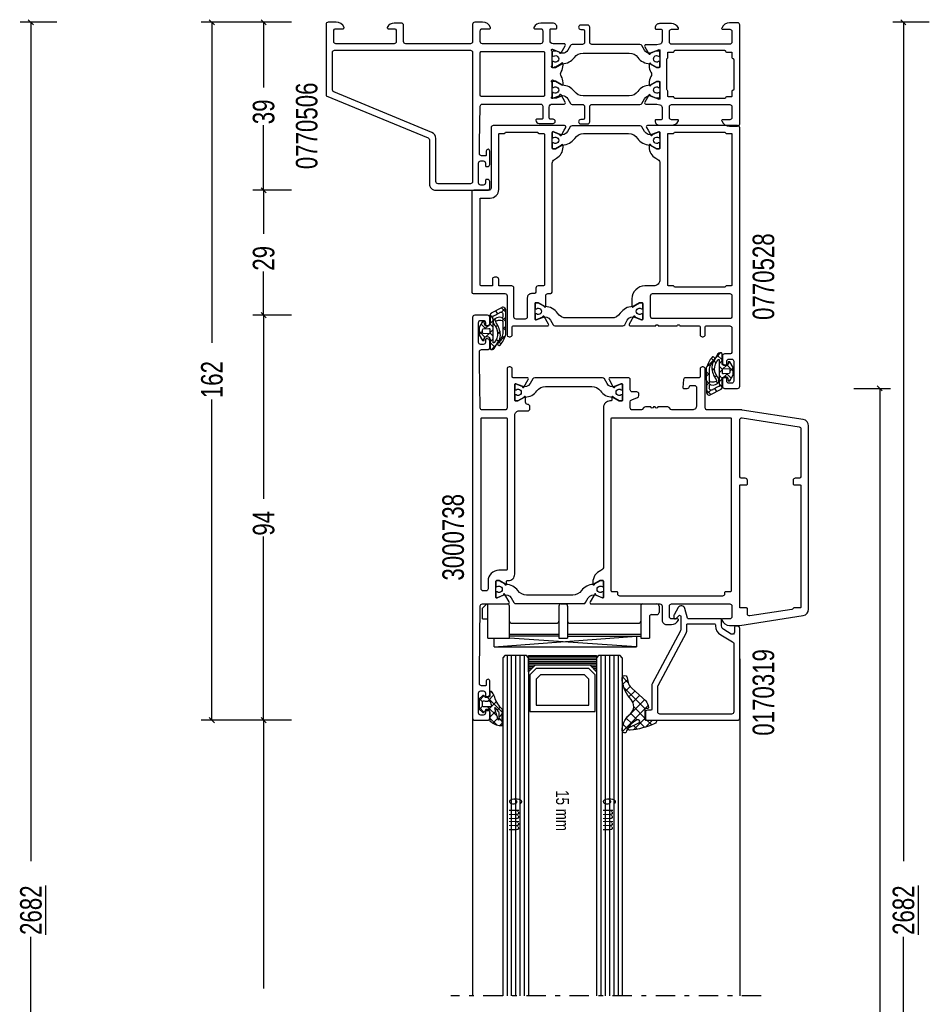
# Model space of a CAD drawing. Header units: millimetres. Extents: x 0 to 10560344, y -63228 to 177747.
# Tile 35 of 125: x 105895 to 106107, y -41024 to -40795. Entities that reach past the tile are written whole.
import ezdxf

# ---------------------------------------------------------------- set-up
doc = ezdxf.new("R2010")
doc.units = ezdxf.units.MM
doc.linetypes.add('OGLT0', pattern=[10, 4.5, -2.2, 1.1, -2.2])
doc.styles.add('ORGADATA', font='txt', dxfattribs={"oblique": 1})

msp = doc.modelspace()

# ---------------------------------------------------------------- linework, layer by layer
at = {"color": 3, "linetype": 'Continuous'}
for p, q in [((105904.03, -40795.97), (105895.53, -40795.97)), ((105898.62, -40796.56), (105897.44, -40795.38)), ((105898.03, -40795.97), (105898.03, -40990.71)), ((105958.53, -40795.97), (105937.53, -40795.97)), ((105940.62, -40796.56), (105939.44, -40795.38)), ((105940.03, -40795.97), (105940.03, -40870.4)), ((105958.53, -40795.97), (105949.53, -40795.97)), ((105952.62, -40796.56), (105951.44, -40795.38)), ((105952.03, -40795.97), (105952.03, -40811.09)), ((106106.53, -40795.97), (106098.03, -40795.97)), ((106101.12, -40796.56), (106099.94, -40795.38)), ((106100.53, -40795.97), (106100.53, -40990.71)), ((105952.03, -40834.97), (105952.03, -40819.85)), ((105952.62, -40835.56), (105951.44, -40834.38)), ((105952.62, -40835.56), (105951.44, -40834.38)), ((105958.53, -40834.97), (105949.53, -40834.97)), ((105958.53, -40834.97), (105949.53, -40834.97)), ((105952.03, -40834.97), (105952.03, -40845.09)), ((105952.03, -40863.97), (105952.03, -40853.85)), ((105958.53, -40863.97), (105949.53, -40863.97)), ((105958.53, -40863.97), (105949.53, -40863.97)), ((105952.62, -40864.56), (105951.44, -40863.38)), ((105952.62, -40864.56), (105951.44, -40863.38)), ((105952.03, -40863.97), (105952.03, -40906.59)), ((106095.62, -40881.56), (106094.44, -40880.38)), ((106089.03, -40880.97), (106097.53, -40880.97)), ((106095.03, -40880.97), (106095.03, -41033.21)), ((105940.03, -40957.97), (105940.03, -40883.54)), ((105952.03, -40957.97), (105952.03, -40915.35)), ((105958.53, -40957.97), (105937.53, -40957.97)), ((105940.62, -40958.56), (105939.44, -40957.38)), ((105958.53, -40957.97), (105949.53, -40957.97)), ((105958.53, -40957.97), (105949.53, -40957.97)), ((105952.62, -40958.56), (105951.44, -40957.38)), ((105952.62, -40958.56), (105951.44, -40957.38)), ((105952.03, -40957.97), (105952.03, -41020.21)), ((105898.03, -41202.97), (105898.03, -41008.23)), ((106100.53, -41202.97), (106100.53, -41008.23))]:
    msp.add_line(p, q, dxfattribs=at)
at = {"color": 1, "linetype": 'Continuous'}
for p, q in [((106005.19, -40864.47), (106004.63, -40863.91)), ((106004.97, -40863.42), (106004.66, -40863.74)), ((106006.41, -40863.57), (106005.83, -40862.99)), ((106008.24, -40863.28), (106007.23, -40862.27)), ((106008.13, -40862.38), (106007.26, -40863.25)), ((106008.25, -40864.39), (106007.41, -40865.22)), ((106003.58, -40867.1), (106002.5, -40866.02)), ((106002.92, -40865.47), (106002.68, -40865.72)), ((106004.12, -40866.4), (106003.39, -40867.12)), ((106005.33, -40866.73), (106004.58, -40865.98)), ((106005.33, -40865.18), (106004.61, -40865.91)), ((106005.61, -40864.9), (106005.54, -40864.97)), ((106006.02, -40865.31), (106005.62, -40864.9)), ((106006.36, -40866.27), (106005.96, -40866.68)), ((106008.26, -40865.42), (106007.4, -40864.56)), ((106008.26, -40866.49), (106007.55, -40867.21)), ((106002.83, -40867.68), (106002.03, -40868.48)), ((106003.42, -40869.06), (106002.03, -40867.68)), ((106004.33, -40868.3), (106003.71, -40868.92)), ((106005.33, -40867.3), (106004.53, -40868.1)), ((106005.33, -40868.86), (106004.53, -40868.06)), ((106008.18, -40868.69), (106006.3, -40870.58)), ((106006.99, -40868.39), (106006.32, -40867.73)), ((106006.92, -40867.84), (106006.36, -40868.4)), ((106007.91, -40869.32), (106007.39, -40868.79)), ((106008.27, -40867.55), (106007.55, -40866.83)), ((106003.32, -40869.32), (106002.8, -40869.84)), ((106005.33, -40869.42), (106004.63, -40870.12)), ((106005.74, -40871.39), (106004.63, -40870.28)), ((106005.94, -40870.94), (106004.96, -40871.92)), ((106006.08, -40870.8), (106005.94, -40870.94)), ((106006.54, -40870.06), (106006.05, -40869.58)), ((106007.15, -40870.67), (106006.58, -40870.1)), ((106057.13, -40873.7), (106058.11, -40872.72)), ((106057.32, -40873.25), (106058.43, -40874.36)), ((106054.88, -40875.94), (106056.77, -40874.06)), ((106055.15, -40875.32), (106055.67, -40875.85)), ((106055.92, -40873.97), (106056.49, -40874.54)), ((106056.52, -40874.58), (106057.01, -40875.06)), ((106056.98, -40873.84), (106057.13, -40873.7)), ((106057.73, -40875.22), (106058.43, -40874.52)), ((106057.73, -40875.78), (106058.53, -40876.58)), ((106058.73, -40876.34), (106059.35, -40875.72)), ((106059.65, -40875.58), (106061.03, -40876.96)), ((106059.75, -40875.32), (106060.26, -40874.8)), ((106054.79, -40877.09), (106055.51, -40877.81)), ((106054.8, -40878.15), (106055.51, -40877.43)), ((106056.07, -40876.25), (106056.74, -40876.91)), ((106056.15, -40876.8), (106056.71, -40876.24)), ((106056.7, -40878.37), (106057.11, -40877.96)), ((106057.73, -40877.34), (106058.53, -40876.54)), ((106057.73, -40877.9), (106058.48, -40878.66)), ((106058.94, -40878.24), (106059.67, -40877.52)), ((106059.48, -40877.54), (106060.56, -40878.62)), ((106060.23, -40876.96), (106061.03, -40876.16)), ((106054.81, -40879.22), (106055.66, -40880.07)), ((106054.82, -40880.25), (106055.65, -40879.42)), ((106057.04, -40879.33), (106057.45, -40879.74)), ((106057.45, -40879.74), (106057.52, -40879.67)), ((106057.73, -40879.46), (106058.46, -40878.73)), ((106057.88, -40880.17), (106058.44, -40880.73)), ((106060.14, -40879.17), (106060.39, -40878.92)), ((106054.83, -40881.36), (106055.84, -40882.37)), ((106054.93, -40882.26), (106055.8, -40881.39)), ((106056.65, -40881.07), (106057.23, -40881.65)), ((106058.09, -40881.22), (106058.41, -40880.9)), ((106036.66, -40949.28), (106035.33, -40947.94)), ((106036.48, -40948.57), (106035.43, -40949.62)), ((106005.46, -40952.05), (106004.75, -40951.34)), ((106040.57, -40955.35), (106035.68, -40950.46)), ((106037.1, -40950.12), (106035.99, -40951.22)), ((106038.17, -40951.22), (106036.81, -40952.58)), ((106003.22, -40952.26), (106002.04, -40953.44)), ((106002.86, -40953.68), (106002.11, -40952.94)), ((106007.46, -40956.17), (106003.99, -40952.7)), ((106005.49, -40952.11), (106004.05, -40953.55)), ((106006.07, -40953.65), (106005.05, -40954.67)), ((106040.46, -40953.28), (106036.2, -40957.54)), ((106039.31, -40952.25), (106037.74, -40953.82)), ((106003.2, -40956.15), (106002.04, -40954.98)), ((106002.87, -40954.73), (106002.12, -40955.47)), ((106006.24, -40957.06), (106004.01, -40954.84)), ((106004.82, -40954.89), (106004.02, -40955.7)), ((106005.05, -40954.67), (106004.97, -40954.75)), ((106005.9, -40955.94), (106005.79, -40956.04)), ((106006.92, -40954.92), (106006.21, -40955.63)), ((106041.31, -40954.6), (106035.31, -40960.59)), ((106040.53, -40957.49), (106037.93, -40954.89)), ((106005.79, -40956.04), (106004.53, -40957.3)), ((106006.14, -40959.08), (106004.53, -40957.47)), ((106006.41, -40957.54), (106005.27, -40958.69)), ((106007.44, -40956.51), (106006.61, -40957.34)), ((106007.44, -40958.27), (106006.61, -40957.44)), ((106037.46, -40958.76), (106036.21, -40957.52)), ((106038.75, -40957.88), (106037.25, -40956.38)), ((106040.53, -40957.55), (106037.86, -40960.21)), ((106042.28, -40957.97), (106040.68, -40959.57)), ((106042.11, -40959.07), (106041.01, -40957.97)), ((106007.47, -40958.6), (106006.86, -40959.21)), ((106036.51, -40959.99), (106035.5, -40958.97)), ((106036.77, -40960.24), (106036.73, -40960.2)), ((106038.75, -40960.06), (106037.88, -40959.19)), ((106040.5, -40959.63), (106039.29, -40958.42))]:
    msp.add_line(p, q, dxfattribs=at)
at = {"color": 0, "linetype": 'Continuous'}
for p, q in [((106003.83, -40930.97), (106002.83, -40931.97)), ((106002.83, -40934.47), (106002.83, -40931.97)), ((106003.83, -40930.97), (106008.58, -40930.97)), ((106004.08, -40938.97), (106004.08, -40930.97)), ((106009.08, -40938.97), (106009.08, -40931.47)), ((106020.58, -40931.47), (106020.58, -40938.97)), ((106021.08, -40930.97), (106022.08, -40930.97)), ((106022.58, -40931.47), (106022.58, -40938.97)), ((106039.58, -40931.47), (106039.58, -40938.97)), ((106040.08, -40930.97), (106043.33, -40930.97)), ((106043.83, -40931.47), (106043.83, -40932.97)), ((106002.83, -40934.47), (106004.08, -40934.47)), ((106041.58, -40933.97), (106041.58, -40938.97)), ((106042.08, -40933.47), (106043.33, -40933.47)), ((106009.58, -40935.47), (106020.08, -40935.47)), ((106023.08, -40935.47), (106039.08, -40935.47)), ((106004.08, -40938.97), (106009.08, -40938.97)), ((106005.58, -40940.97), (106038.58, -40938.47)), ((106005.58, -40940.97), (106005.58, -40938.97)), ((106009.08, -40937.97), (106020.58, -40937.97)), ((106020.58, -40938.47), (106009.08, -40938.47)), ((106038.58, -40940.97), (106009.08, -40938.95)), ((106020.58, -40938.97), (106022.58, -40938.97)), ((106022.58, -40937.97), (106039.58, -40937.97)), ((106022.58, -40938.47), (106039.58, -40938.47)), ((106038.58, -40938.47), (106038.58, -40940.97)), ((106039.58, -40938.97), (106041.58, -40938.97)), ((106005.58, -40940.97), (106038.58, -40940.97)), ((106062.53, -40943.7), (106062.53, -41021.97)), ((106000.53, -40956.97), (106000.53, -41021.97))]:
    msp.add_line(p, q, dxfattribs=at)
at = {"color": 4, "linetype": 'Continuous'}
for p, q in [((106008.03, -40942.97), (106007.53, -40943.47)), ((106007.53, -40943.47), (106007.53, -41021.97)), ((106013.03, -40942.97), (106008.03, -40942.97)), ((106008.53, -40942.97), (106008.53, -41021.97)), ((106009.53, -40942.97), (106009.53, -41021.97)), ((106010.53, -40942.97), (106010.53, -41021.97)), ((106011.53, -40942.97), (106011.53, -41021.97)), ((106012.53, -40942.97), (106012.53, -41021.97)), ((106013.53, -40943.47), (106013.03, -40942.97)), ((106013.53, -40943.47), (106013.53, -41021.97)), ((106029.79, -40942.97), (106029.29, -40943.47)), ((106029.29, -40943.47), (106029.29, -41021.97)), ((106034.79, -40942.97), (106029.79, -40942.97)), ((106030.29, -40942.97), (106030.29, -41021.97)), ((106031.29, -40942.97), (106031.29, -41021.97)), ((106032.29, -40942.97), (106032.29, -41021.97)), ((106033.29, -40942.97), (106033.29, -41021.97)), ((106034.29, -40942.97), (106034.29, -41021.97)), ((106035.29, -40943.47), (106034.79, -40942.97)), ((106035.29, -40943.47), (106035.29, -41021.97))]:
    msp.add_line(p, q, dxfattribs=at)
at = {"color": 8, "linetype": 'Continuous'}
for p, q in [((106013.53, -40943.12), (106029.29, -40943.12)), ((106013.53, -40943.52), (106029.29, -40943.52)), ((106013.53, -40943.92), (106029.29, -40943.92)), ((106013.53, -40944.32), (106029.29, -40944.32)), ((106013.53, -40944.72), (106029.29, -40944.72)), ((106013.53, -40945.12), (106029.29, -40945.12)), ((106013.53, -40945.52), (106014.73, -40945.52)), ((106013.53, -40945.92), (106014.33, -40945.92)), ((106013.53, -40946.32), (106013.93, -40946.32)), ((106013.53, -40946.72), (106013.54, -40946.72)), ((106015.33, -40945.97), (106013.83, -40947.47)), ((106027.49, -40945.97), (106015.33, -40945.97)), ((106028.99, -40947.47), (106027.49, -40945.97)), ((106028.09, -40945.52), (106029.29, -40945.52)), ((106028.49, -40945.92), (106029.29, -40945.92)), ((106028.89, -40946.32), (106029.29, -40946.32)), ((106029.28, -40946.72), (106029.29, -40946.72)), ((106013.83, -40947.47), (106013.83, -40955.97)), ((106016.33, -40947.47), (106015.33, -40948.47)), ((106015.33, -40948.47), (106015.33, -40954.47)), ((106026.49, -40947.47), (106016.33, -40947.47)), ((106027.49, -40948.47), (106026.49, -40947.47)), ((106027.49, -40954.47), (106027.49, -40948.47)), ((106028.99, -40955.97), (106028.99, -40947.47)), ((106015.33, -40954.47), (106027.49, -40954.47)), ((106013.83, -40955.97), (106028.99, -40955.97))]:
    msp.add_line(p, q, dxfattribs=at)
at = {"color": 0, "linetype": 'OGLT0'}
msp.add_line((106067.53, -41021.97), (105995.53, -41021.97), dxfattribs=at)
at = {"color": 0, "linetype": 'Continuous'}
for points in [[(106002.13, -40823.97), (106002.32, -40815.46, -0.407721), (106002.82, -40814.97), (106016.33, -40814.97, -0.414214), (106016.83, -40815.47), (106016.83, -40818.27, -0.414214), (106016.63, -40818.47), (106015.43, -40818.47, 0.416093), (106015.23, -40818.68, 0.412337), (106016.03, -40819.47), (106019.23, -40819.47, 1), (106019.23, -40818.47), (106018.63, -40818.47, -0.414214), (106018.33, -40818.17), (106018.33, -40815.67, -0.414214), (106019.03, -40814.97), (106021.78, -40814.97, 0.577351), (106022.04, -40814.52), (106021.08, -40812.86, 0.936613), (106020.73, -40813.03), (106019.12, -40813.7, -0.388437), (106018.86, -40813.61, -0.367523), (106018.95, -40813.23, 0.236068), (106019.03, -40813.07), (106019.03, -40810.07, 0.236068), (106018.95, -40809.91, -1.15301), (106019.37, -40809.49, 0.236068), (106019.53, -40809.57), (106019.77, -40809.57), (106021.13, -40810.36, 0.999985), (106021.53, -40810.36), (106021.53, -40810.01, 0.13451), (106021.11, -40808.48, -0.273978), (106021.11, -40807.46, 0.13451), (106021.53, -40805.93), (106021.53, -40805.59, 1), (106021.13, -40805.59), (106019.77, -40806.37), (106019.53, -40806.37, 0.236068), (106019.37, -40806.45, -1.15301), (106018.95, -40806.03, 0.236068), (106019.03, -40805.87), (106019.03, -40802.87, 0.236068), (106018.95, -40802.71, -0.367496), (106018.86, -40802.33, -0.388463), (106019.12, -40802.24), (106020.73, -40802.91, 0.936594), (106021.08, -40803.08), (106022.04, -40801.42, 0.577351), (106021.78, -40800.97), (106019.23, -40800.97, -0.414214), (106018.53, -40800.27), (106018.53, -40797.67, -0.414214), (106018.73, -40797.47), (106019.93, -40797.47, 0.414214), (106020.13, -40797.27), (106020.13, -40797.17, 0.414214), (106019.13, -40796.17), (106016.37, -40796.17, 0.287008), (106014.75, -40797.18, 0.553992), (106014.93, -40797.47), (106016.33, -40797.47, -0.414214), (106016.83, -40797.97), (106016.83, -40800.47, -0.414214), (106016.33, -40800.97), (106002.83, -40800.97, -0.414214), (106002.33, -40800.47), (106002.33, -40797.97, -0.414214), (106002.83, -40797.47), (106004.53, -40797.47, 0.536676), (106004.71, -40797.19, 0.301511), (106002.87, -40795.97), (106001.03, -40795.97, 0.414214), (106000.53, -40796.47), (106000.53, -40800.47, -0.414214), (106000.03, -40800.97), (105985.03, -40800.97, -0.414214), (105984.53, -40800.47), (105984.53, -40796.67, 0.414214), (105984.03, -40796.17), (105982.37, -40796.17, 0.287008), (105980.75, -40797.18, 0.553992), (105980.93, -40797.47), (105982.33, -40797.47, -0.414214), (105982.83, -40797.97), (105982.83, -40800.47, -0.414214), (105982.33, -40800.97), (105968.83, -40800.97, -0.414214), (105968.33, -40800.47), (105968.33, -40797.97, -0.414214), (105968.83, -40797.47), (105970.53, -40797.47, 0.536675), (105970.71, -40797.19, 0.301511), (105968.87, -40795.97), (105967.03, -40795.97, 0.414214), (105966.53, -40796.47), (105966.53, -40813.05), (105990.22, -40822.84, -0.303347), (105990.53, -40823.3), (105990.53, -40833.47, 0.414214), (105992.03, -40834.97), (106004.03, -40834.97, 0.414214), (106004.53, -40834.47), (106004.53, -40832.97, 0.414214), (106004.03, -40832.47), (106003.73, -40832.47, 0.414214), (106003.53, -40832.67), (106003.53, -40833.27, -0.414214), (106003.03, -40833.77), (106002.43, -40833.77, -0.414214), (106001.93, -40833.27), (106001.93, -40828.67, -0.414214), (106002.43, -40828.17), (106003.03, -40828.17, -0.414214), (106003.53, -40828.67), (106003.53, -40829.27, 0.414214), (106003.73, -40829.47), (106004.03, -40829.47, 0.414214), (106004.53, -40828.97), (106004.53, -40825.87, 1), (106003.73, -40825.87), (106003.73, -40826.77, -0.414214), (106003.53, -40826.97), (106002.63, -40826.97, -0.414214), (106002.13, -40826.47), (106002.13, -40823.97)], [(106060.23, -40801.09), (106046.73, -40801.09, -0.414214), (106046.23, -40800.59), (106046.23, -40798.09, -0.414214), (106046.73, -40797.59), (106048.13, -40797.59, 0.554014), (106048.31, -40797.3, 0.287016), (106046.69, -40796.29), (106043.93, -40796.29, 0.414214), (106042.93, -40797.29), (106042.93, -40797.39, 0.414251), (106043.13, -40797.59), (106044.33, -40797.59, -0.414141), (106044.53, -40797.79), (106044.53, -40800.38, -0.357794), (106043.97, -40801.06), (106043.29, -40801.2), (106040.74, -40801.2, 0.577391), (106040.48, -40801.65), (106041.44, -40803.31, 0.936487), (106041.8, -40803.13), (106043.83, -40802.29, -0.414125), (106044.03, -40802.49), (106044.03, -40806.29, -0.414125), (106043.83, -40806.49), (106043.29, -40806.49), (106041.93, -40805.69, 0.999939), (106041.53, -40805.69), (106041.53, -40806.06, 0.133918), (106041.94, -40807.58, -0.272728), (106041.94, -40808.6, 0.133918), (106041.53, -40810.12), (106041.53, -40810.49, 0.999939), (106041.93, -40810.49), (106043.29, -40809.69), (106043.83, -40809.69, -0.414157), (106044.03, -40809.89), (106044.03, -40813.69, -0.414157), (106043.83, -40813.89), (106041.8, -40813.05, 0.936487), (106041.44, -40812.87), (106040.48, -40814.53, 0.577362), (106040.74, -40814.98), (106043.29, -40814.98), (106043.97, -40815.12, -0.357794), (106044.53, -40815.8), (106044.53, -40818.39, -0.414125), (106044.33, -40818.59), (106043.13, -40818.59, 0.414283), (106042.93, -40818.79), (106042.93, -40818.89, 0.414214), (106043.93, -40819.89), (106046.69, -40819.89, 0.287017), (106048.31, -40818.88, 0.554014), (106048.13, -40818.59), (106046.73, -40818.59, -0.414214), (106046.23, -40818.09), (106046.23, -40815.59, -0.414214), (106046.73, -40815.09), (106060.23, -40815.09, -0.414214), (106060.73, -40815.59), (106060.73, -40818.09, -0.414214), (106060.23, -40818.59), (106058.53, -40818.59, 0.536622), (106058.35, -40818.87, 0.301502), (106060.19, -40820.09), (106062.03, -40820.09, 0.414214), (106062.53, -40819.59), (106062.53, -40796.59, 0.414214), (106062.03, -40796.09), (106060.19, -40796.09, 0.301503), (106058.35, -40797.31, 0.536602), (106058.53, -40797.59), (106060.23, -40797.59, -0.414214), (106060.73, -40798.09), (106060.73, -40800.59, -0.414214), (106060.23, -40801.09)], [(106000.53, -40802.97), (106000.53, -40832.97, -0.414214), (106000.03, -40833.47), (105992.53, -40833.47, -0.414214), (105992.03, -40832.97), (105992.03, -40822.97, 0.303347), (105991.1, -40821.58), (105968.34, -40812.15, -0.303347), (105968.03, -40811.69), (105968.03, -40802.97, -0.414214), (105968.53, -40802.47), (106000.03, -40802.47, -0.198912), (106000.38, -40802.62, -0.198912), (106000.53, -40802.97)], [(106002.53, -40802.77), (106017.03, -40802.77, -0.414214), (106017.23, -40802.97), (106017.23, -40812.97, -0.414214), (106017.03, -40813.17), (106002.53, -40813.17, -0.414214), (106002.33, -40812.97), (106002.33, -40802.97, -0.414214), (106002.53, -40802.77)], [(106047.53, -40802.49), (106059.03, -40802.49, -0.414251), (106059.23, -40802.69, 0.414157), (106059.43, -40802.89), (106060.53, -40802.89, -0.414251), (106060.73, -40803.09), (106060.73, -40804.19, 0.414157), (106060.93, -40804.39, -0.414251), (106061.13, -40804.59), (106061.13, -40811.59, -0.414283), (106060.93, -40811.79, 0.414125), (106060.73, -40811.99), (106060.73, -40813.09, -0.414283), (106060.53, -40813.29), (106059.43, -40813.29, 0.414125), (106059.23, -40813.49, -0.414251), (106059.03, -40813.69), (106047.53, -40813.69, -0.414125), (106047.33, -40813.49, 0.414251), (106047.13, -40813.29), (106046.03, -40813.29, -0.414157), (106045.83, -40813.09), (106045.83, -40811.94, 0.267951), (106045.73, -40811.76), (106045.63, -40811.59), (106045.63, -40804.59, -0.267951), (106045.73, -40804.42, 0.267986), (106045.83, -40804.24), (106045.83, -40803.09, -0.414125), (106046.03, -40802.89), (106047.13, -40802.89, 0.414283), (106047.33, -40802.69, -0.414125), (106047.53, -40802.49)], [(106000.83, -40834.97, 0.198913), (106000.48, -40835.12, 0.198913), (106000.33, -40835.47), (106000.33, -40858.47, 0.414214), (106000.83, -40858.97), (106008.03, -40858.97, -0.414214), (106008.53, -40859.47), (106008.53, -40868.47, 0.414214), (106009.03, -40868.97), (106009.23, -40868.97, 0.414214), (106009.73, -40868.47), (106009.73, -40866.67, -0.414188), (106009.93, -40866.47), (106017.9, -40866.47, 0.577421), (106018.16, -40866.02), (106017.16, -40864.29, 1.000101), (106016.79, -40864.44), (106015.31, -40865.06, -0.534649), (106015.03, -40864.87), (106015.03, -40861.27, -0.414188), (106015.23, -40861.07), (106015.77, -40861.07), (106017.13, -40861.86, 1.077241), (106017.53, -40861.89), (106017.53, -40859.47, -0.414214), (106018.03, -40858.97), (106018.53, -40858.97, 0.414214), (106019.03, -40858.47), (106019.03, -40828.69, -0.267963), (106019.53, -40827.82), (106020.03, -40827.54, 0.267953), (106021.53, -40824.94), (106021.53, -40824.55, 0.999939), (106021.13, -40824.55), (106021.13, -40824.59), (106019.77, -40825.37), (106019.23, -40825.37, -0.414315), (106019.03, -40825.17), (106019.03, -40821.57, -0.53454), (106019.31, -40821.38), (106020.79, -40822, 1.000101), (106021.16, -40822.15), (106021.79, -40821.05), (106022.16, -40820.42, 0.577307), (106021.9, -40819.97), (106005.33, -40819.97, 0.414214), (106004.83, -40820.47), (106004.83, -40834.47, -0.414214), (106004.33, -40834.97), (106000.83, -40834.97)], [(106062.53, -40820.47, 0.198913), (106062.38, -40820.12, 0.198913), (106062.03, -40819.97), (106041.16, -40819.97, 0.577303), (106040.9, -40820.42), (106041.27, -40821.05), (106041.9, -40822.15, 1.000101), (106042.27, -40822), (106043.75, -40821.38, -0.534377), (106044.03, -40821.57), (106044.03, -40825.17, -0.414188), (106043.83, -40825.37), (106043.28, -40825.37), (106041.93, -40824.59), (106041.93, -40824.55, 1.000244), (106041.53, -40824.55), (106041.53, -40824.94, 0.267953), (106043.03, -40827.54), (106043.53, -40827.82, -0.267963), (106044.03, -40828.69), (106044.03, -40855.67, -0.414214), (106042.53, -40857.17), (106040.53, -40857.17, 0.414213), (106037.53, -40860.17), (106037.53, -40861.89, 1.07757), (106037.93, -40861.86), (106039.29, -40861.07), (106039.83, -40861.07, -0.414062), (106040.03, -40861.27), (106040.03, -40864.87, -0.534486), (106039.75, -40865.06), (106038.27, -40864.44, 1.000101), (106037.9, -40864.29), (106036.9, -40866.02, 0.577421), (106037.16, -40866.47), (106043.03, -40866.47, -1.000041), (106043.63, -40866.47), (106048.03, -40866.47, -1.000041), (106048.63, -40866.47), (106053.13, -40866.47, -0.414188), (106053.33, -40866.67), (106053.33, -40868.47, 0.414214), (106053.83, -40868.97), (106054.03, -40868.97, 0.414214), (106054.53, -40868.47), (106054.53, -40866.67, -0.414188), (106054.73, -40866.47), (106060.23, -40866.47, -0.414214), (106060.73, -40866.97), (106060.73, -40872.47, -0.414214), (106060.23, -40872.97), (106059.03, -40872.97, 0.414214), (106058.53, -40873.47), (106058.53, -40874.97, 0.414214), (106059.03, -40875.47), (106059.33, -40875.47, 0.414188), (106059.53, -40875.27), (106059.53, -40874.67, -0.414214), (106060.03, -40874.17), (106060.63, -40874.17, -0.414214), (106061.13, -40874.67), (106061.13, -40879.27, -0.414214), (106060.63, -40879.77), (106060.03, -40879.77, -0.414214), (106059.53, -40879.27), (106059.53, -40878.67, 0.414062), (106059.33, -40878.47), (106059.03, -40878.47, 0.414214), (106058.53, -40878.97), (106058.53, -40880.47, 0.414214), (106059.03, -40880.97), (106062.03, -40880.97, 0.414214), (106062.53, -40880.47), (106062.53, -40820.47)], [(106002.33, -40856.97), (106002.33, -40836.77), (106004.63, -40836.77, 0.414214), (106006.63, -40834.77), (106006.63, -40821.97, -0.414315), (106006.83, -40821.77), (106007.94, -40821.77, 0.341894), (106008.14, -40821.62, -0.342028), (106008.33, -40821.47), (106015.53, -40821.47, -0.341894), (106015.72, -40821.62, 0.342028), (106015.92, -40821.77), (106017.03, -40821.77, -0.414188), (106017.23, -40821.97), (106017.23, -40856.97, -0.414062), (106017.03, -40857.17), (106015.73, -40857.17, 0.414214), (106015.23, -40857.67), (106015.23, -40858.47, -0.414214), (106014.73, -40858.97), (106014.23, -40858.97, 0.414214), (106013.23, -40859.97), (106013.23, -40864.37, -0.414214), (106012.73, -40864.87), (106010.63, -40864.87, -0.414214), (106010.13, -40864.37), (106010.13, -40857.67, 0.414214), (106009.63, -40857.17), (106006.63, -40857.17), (106006.63, -40855.67, 0.414214), (106006.13, -40855.17), (106005.63, -40855.17, 0.414214), (106005.13, -40855.67), (106005.13, -40857.17), (106002.53, -40857.17, -0.414188), (106002.33, -40856.97)], [(106059.03, -40857.47), (106047.53, -40857.47, -0.341894), (106047.34, -40857.32, 0.342133), (106047.14, -40857.17), (106046.03, -40857.17, -0.414062), (106045.83, -40856.97), (106045.83, -40821.97, -0.414188), (106046.03, -40821.77), (106047.14, -40821.77, 0.342028), (106047.34, -40821.62, -0.341894), (106047.53, -40821.47), (106059.03, -40821.47, -0.342028), (106059.22, -40821.62, 0.342028), (106059.42, -40821.77), (106060.53, -40821.77, -0.414315), (106060.73, -40821.97), (106060.73, -40856.97, -0.414188), (106060.53, -40857.17), (106059.42, -40857.17, 0.342133), (106059.22, -40857.32, -0.342028), (106059.03, -40857.47)], [(106060.73, -40859.47), (106060.73, -40864.27, -0.414214), (106060.23, -40864.77), (106042.33, -40864.77, -0.414214), (106041.83, -40864.27), (106041.83, -40859.47, -0.414214), (106042.33, -40858.97), (106060.23, -40858.97, -0.414214), (106060.73, -40859.47)], [(106000.53, -40864.47), (106000.53, -40957.47, 0.414214), (106001.03, -40957.97), (106004.03, -40957.97, 0.414214), (106004.53, -40957.47), (106004.53, -40955.97, 0.414214), (106004.03, -40955.47), (106003.73, -40955.47, 0.414214), (106003.53, -40955.67), (106003.53, -40956.27, -0.414214), (106003.03, -40956.77), (106002.43, -40956.77, -0.414214), (106001.93, -40956.27), (106001.93, -40951.67, -0.414214), (106002.43, -40951.17), (106003.03, -40951.17, -0.414214), (106003.53, -40951.67), (106003.53, -40952.27, 0.414214), (106003.73, -40952.47), (106004.03, -40952.47, 0.414214), (106004.53, -40951.97), (106004.53, -40948.87, 0.414214), (106004.13, -40948.47, 0.414214), (106003.73, -40948.87), (106003.73, -40949.77, -0.414214), (106003.53, -40949.97), (106002.63, -40949.97, -0.414214), (106002.13, -40949.47), (106002.13, -40946.97), (106002.32, -40931.46, -0.416823), (106002.83, -40930.97), (106008.8, -40930.97, 0.57735), (106009.06, -40930.52), (106008.06, -40928.79, 1), (106007.69, -40928.94), (106006.21, -40929.56, -0.534511), (106005.93, -40929.37), (106005.93, -40925.77, -0.414214), (106006.13, -40925.57), (106006.67, -40925.57), (106008.03, -40926.36, 1.077346), (106008.43, -40926.39), (106008.43, -40925.77, -0.414214), (106008.63, -40925.57), (106008.83, -40925.57, 0.414214), (106010.33, -40924.07), (106010.33, -40887.17, -0.414214), (106011.33, -40886.17), (106013.33, -40886.17, 0.414214), (106013.83, -40885.67), (106013.83, -40885.17, 0.414214), (106013.33, -40884.67, -0.414214), (106012.83, -40884.17), (106012.83, -40883.05, 1.077346), (106012.43, -40883.08), (106011.07, -40883.87), (106010.53, -40883.87, -0.414214), (106010.33, -40883.67), (106010.33, -40880.07, -0.534511), (106010.61, -40879.88), (106012.09, -40880.5, 1), (106012.46, -40880.65), (106013.46, -40878.92, 0.57735), (106013.2, -40878.47), (106009.93, -40878.47, -0.414214), (106009.73, -40878.27), (106009.73, -40876.47, 0.414214), (106009.23, -40875.97), (106009.03, -40875.97, 0.414214), (106008.53, -40876.47), (106008.53, -40885.47, -0.414214), (106008.03, -40885.97), (106002.82, -40885.97, -0.408899), (106002.32, -40885.48), (106002.13, -40874.97), (106002.13, -40872.47, -0.414214), (106002.63, -40871.97), (106004.03, -40871.97, 0.414214), (106004.53, -40871.47), (106004.53, -40869.97, 0.414214), (106004.03, -40869.47), (106003.73, -40869.47, 0.414214), (106003.53, -40869.67), (106003.53, -40870.27, -0.414214), (106003.03, -40870.77), (106002.43, -40870.77, -0.414214), (106001.93, -40870.27), (106001.93, -40865.67, -0.414214), (106002.43, -40865.17), (106003.03, -40865.17, -0.414214), (106003.53, -40865.67), (106003.53, -40866.27, 0.414214), (106003.73, -40866.47), (106004.03, -40866.47, 0.414214), (106004.53, -40865.97), (106004.53, -40864.47, 0.414214), (106004.03, -40863.97), (106001.03, -40863.97, 0.414214), (106000.53, -40864.47)], [(106030.93, -40885.37), (106030.93, -40922.3, -0.305615), (106030.3, -40923.23, 0.305615), (106028.43, -40926.01), (106028.43, -40926.39, 1.077346), (106028.83, -40926.36), (106030.19, -40925.57), (106030.73, -40925.57, -0.414214), (106030.93, -40925.77), (106030.93, -40929.37, -0.534511), (106030.65, -40929.56), (106029.17, -40928.94, 1), (106028.8, -40928.79), (106027.8, -40930.52, 0.57735), (106028.06, -40930.97), (106044.03, -40930.97, -0.414214), (106044.53, -40931.47), (106044.53, -40934.77, 0.414214), (106045.53, -40935.77), (106046.69, -40935.77, 0.287008), (106048.31, -40934.76, 0.553992), (106048.13, -40934.47), (106046.73, -40934.47, -0.414214), (106046.23, -40933.97), (106046.23, -40931.47, -0.414214), (106046.73, -40930.97), (106060.23, -40930.97, -0.414214), (106060.73, -40931.47), (106060.73, -40933.97, -0.414214), (106060.23, -40934.47), (106058.53, -40934.47, 0.536675), (106058.35, -40934.75, 0.301511), (106060.19, -40935.97), (106062.49, -40935.97, 0.038769), (106062.57, -40935.96), (106077.26, -40933.67, 0.369511), (106078.53, -40932.19), (106078.53, -40889.68, 0.369511), (106077.26, -40888.19), (106063.07, -40885.98, 0.038769), (106062.99, -40885.97), (106055.03, -40885.97, -0.414214), (106054.53, -40885.47), (106054.53, -40876.47, 0.414214), (106054.03, -40875.97), (106053.83, -40875.97, 0.414214), (106053.33, -40876.47), (106053.33, -40878.27, -0.414214), (106053.13, -40878.47), (106049.99, -40878.47, 0.388878), (106049.49, -40878.93), (106049.33, -40880.75, 0.440011), (106049.53, -40880.97), (106050.36, -40880.97, 0.388868), (106050.86, -40880.51), (106050.86, -40880.45, -0.388868), (106051.06, -40880.27), (106052.03, -40880.27, -0.414214), (106052.53, -40880.77), (106052.53, -40884.97, -0.414214), (106051.53, -40885.97), (106046.94, -40885.97, -0.198916), (106046.58, -40885.82), (106046.18, -40885.42, 0.198916), (106045.82, -40885.27), (106043.53, -40885.27, -1), (106042.93, -40885.27), (106042.53, -40885.27, -1), (106041.93, -40885.27), (106040.64, -40885.27, 0.198915), (106040.28, -40885.42), (106039.88, -40885.82, -0.198916), (106039.52, -40885.97), (106037.63, -40885.97, -0.414214), (106037.13, -40885.47), (106037.13, -40884.05, -0.315298), (106037.46, -40883.58), (106038.8, -40883.09, 0.315298), (106039.13, -40882.62), (106039.13, -40882.27, 0.414214), (106038.63, -40881.77), (106037.63, -40881.77, -0.414214), (106037.13, -40881.27), (106037.13, -40878.97, 0.414214), (106036.63, -40878.47), (106032.46, -40878.47, 0.57735), (106032.2, -40878.92), (106033.2, -40880.65, 1), (106033.57, -40880.5), (106035.05, -40879.88, -0.534511), (106035.33, -40880.07), (106035.33, -40883.67, -0.414214), (106035.13, -40883.87), (106034.59, -40883.87), (106033.23, -40883.08, 1.077346), (106032.83, -40883.05), (106032.83, -40883.67, -0.414214), (106032.63, -40883.87), (106032.43, -40883.87, 0.414214), (106030.93, -40885.37)], [(106002.53, -40927.47), (106002.53, -40887.97, -0.414214), (106002.73, -40887.77), (106008.33, -40887.77, -0.414214), (106008.53, -40887.97), (106008.53, -40922.97, -0.414214), (106008.33, -40923.17), (106006.63, -40923.17, 0.414214), (106004.13, -40925.67), (106004.13, -40927.47, -0.414214), (106003.63, -40927.97), (106003.03, -40927.97, -0.414214), (106002.53, -40927.47)], [(106032.73, -40927.97), (106032.73, -40887.97, -0.414214), (106032.93, -40887.77), (106060.33, -40887.77, -0.198912), (106060.47, -40887.83, -0.198912), (106060.53, -40887.97), (106060.53, -40927.97, -0.414214), (106060.33, -40928.17), (106059.23, -40928.17, 0.414214), (106059.03, -40928.37), (106059.03, -40928.67, -0.414214), (106058.53, -40929.17), (106034.73, -40929.17, -0.414214), (106034.23, -40928.67), (106034.23, -40928.37, 0.414214), (106034.03, -40928.17), (106032.93, -40928.17, -0.414214), (106032.73, -40927.97)], [(106062.7, -40887.92, -0.219134), (106063.11, -40887.8), (106076.31, -40889.87, -0.369511), (106076.73, -40890.36), (106076.73, -40901.33, -0.414214), (106076.23, -40901.83), (106075.43, -40901.83, 0.414214), (106074.93, -40902.33), (106074.93, -40903.13, 0.414214), (106075.13, -40903.33), (106076.53, -40903.33, -0.414214), (106076.73, -40903.53), (106076.73, -40931.73, -0.414214), (106076.53, -40931.93), (106075.13, -40931.93, 0.262632), (106074.96, -40932.03, -0.221607), (106074.6, -40932.26), (106064.91, -40933.78, -0.460375), (106064.33, -40933.28), (106064.33, -40932.13, 0.414214), (106064.13, -40931.93), (106062.73, -40931.93, -0.414214), (106062.53, -40931.73), (106062.53, -40903.53, -0.414214), (106062.73, -40903.33), (106064.13, -40903.33, 0.414214), (106064.33, -40903.13), (106064.33, -40902.33, 0.414214), (106063.83, -40901.83), (106063.03, -40901.83, -0.414214), (106062.53, -40901.33), (106062.53, -40888.3, -0.219134), (106062.7, -40887.92)], [(106048.77, -40937.23), (106042.19, -40949.56, 0.123213), (106042.13, -40949.8), (106042.13, -40955.47, -0.414192), (106041.93, -40955.67), (106041.13, -40955.67, 0.414214), (106040.63, -40956.17), (106040.63, -40957.47, 0.414214), (106041.13, -40957.97), (106062.03, -40957.97, 0.414214), (106062.53, -40957.47), (106062.53, -40936.67, 0.414214), (106062.03, -40936.17), (106061.53, -40936.17, 0.414207), (106061.33, -40936.37), (106061.33, -40936.67), (106061.33, -40937.54, -0.577349), (106060.58, -40937.97), (106058.83, -40936.96, -0.267949), (106058.33, -40936.09), (106058.33, -40935.62), (106058.33, -40934.42), (106056.93, -40934.42), (106050.58, -40934.42, -0.339459), (106050.39, -40934.27), (106049.79, -40932.04, 0.668184), (106048.26, -40931.84), (106047.3, -40933.5, 0.131652), (106047.23, -40933.75), (106047.23, -40934.22, 0.414192), (106047.43, -40934.42), (106047.66, -40934.42, 0.198901), (106047.81, -40934.36), (106048.49, -40933.68, -0.66816), (106048.83, -40933.82), (106048.83, -40937, -0.123211), (106048.77, -40937.23)], [(106043.59, -40949.91), (106050.17, -40937.58, 0.123213), (106050.23, -40937.35), (106050.23, -40935.82, -0.414207), (106050.43, -40935.62), (106056.73, -40935.62, -0.414207), (106056.93, -40935.82), (106056.93, -40936.09, 0.267948), (106058.13, -40938.17), (106060.88, -40939.76, -0.267947), (106061.13, -40940.19), (106061.13, -40956.07, -0.414214), (106060.63, -40956.57), (106044.03, -40956.57, -0.414214), (106043.53, -40956.07), (106043.53, -40950.15, -0.123213), (106043.59, -40949.91)]]:
    msp.add_lwpolyline(points, format="xyb", close=True, dxfattribs=at)
at = {"color": 4, "linetype": 'Continuous'}
for points in [[(106039.39, -40801.13), (106028.23, -40801.13, -0.414214), (106027.73, -40800.63), (106027.73, -40797.13, 0.414214), (106027.23, -40796.63), (106025.63, -40796.63, 1), (106025.63, -40797.63), (106026.23, -40797.63, -0.414178), (106026.53, -40797.93), (106026.53, -40800.63, -0.414214), (106026.03, -40801.13), (106023.67, -40801.13, 0.267906), (106023.24, -40801.38), (106022.63, -40802.44, -0.255387), (106021.4, -40803.18, -0.110301), (106021.27, -40803.16), (106020.1, -40802.68), (106019.23, -40802.68, 0.414251), (106019.03, -40802.88), (106019.03, -40803.7, 0.609069), (106019.35, -40803.86, -1.936483), (106019.35, -40805.09, 0.609045), (106019.03, -40805.25), (106019.03, -40806.28, 0.414251), (106019.23, -40806.48), (106019.78, -40806.48), (106021.25, -40805.63, -0.126812), (106021.4, -40805.59, 0.234274), (106024.16, -40804.15, -0.23935), (106026.17, -40803.13), (106036.89, -40803.13, -0.239362), (106038.9, -40804.15, 0.234274), (106041.66, -40805.59, -0.126713), (106041.81, -40805.63), (106043.28, -40806.48), (106043.83, -40806.48, 0.414125), (106044.03, -40806.28), (106044.03, -40805.25, 0.609045), (106043.71, -40805.09, -1.936483), (106043.71, -40803.86, 0.609069), (106044.03, -40803.7), (106044.03, -40802.88, 0.414125), (106043.83, -40802.68), (106042.96, -40802.68), (106041.79, -40803.16, -0.110402), (106041.66, -40803.18, -0.255368), (106040.43, -40802.44), (106039.82, -40801.38, 0.267963), (106039.39, -40801.13)], [(106036.89, -40813.06), (106026.17, -40813.06, -0.23935), (106024.16, -40812.03, 0.234274), (106021.4, -40810.6, -0.126812), (106021.25, -40810.56), (106019.78, -40809.71), (106019.23, -40809.71, 0.414251), (106019.03, -40809.91), (106019.03, -40810.93, 0.609045), (106019.35, -40811.09, -1.936531), (106019.35, -40812.32, 0.609045), (106019.03, -40812.48), (106019.03, -40813.31, 0.414283), (106019.23, -40813.51), (106020.1, -40813.51), (106021.27, -40813.02, -0.110296), (106021.4, -40813, -0.255384), (106022.63, -40813.75), (106023.24, -40814.81, 0.267906), (106023.67, -40815.06), (106026.03, -40815.06, -0.414214), (106026.53, -40815.56), (106026.53, -40818.26, -0.414167), (106026.23, -40818.56), (106025.63, -40818.56, 1), (106025.63, -40819.56), (106027.23, -40819.56, 0.414214), (106027.73, -40819.06), (106027.73, -40815.56, -0.414214), (106028.23, -40815.06), (106039.39, -40815.06, 0.267963), (106039.82, -40814.81), (106040.43, -40813.75, -0.255365), (106041.66, -40813, -0.110398), (106041.79, -40813.02), (106042.96, -40813.51), (106043.83, -40813.51, 0.414157), (106044.03, -40813.31), (106044.03, -40812.48, 0.609045), (106043.71, -40812.32, -1.936531), (106043.71, -40811.09, 0.609045), (106044.03, -40810.93), (106044.03, -40809.91, 0.414125), (106043.83, -40809.71), (106043.28, -40809.71), (106041.81, -40810.56, -0.126713), (106041.66, -40810.6, 0.234274), (106038.9, -40812.03, -0.239362), (106036.89, -40813.06)], [(106026.31, -40821.82), (106036.53, -40821.82), (106036.75, -40821.82, -0.249877), (106038.82, -40822.93, 0.244159), (106041.65, -40824.47, -0.126147), (106041.8, -40824.51), (106043.28, -40825.37), (106043.83, -40825.37, 0.414188), (106044.03, -40825.17), (106044.03, -40824.14, 0.609141), (106043.71, -40823.98, -1.936338), (106043.71, -40822.76, 0.609045), (106044.03, -40822.6), (106044.03, -40821.57, 0.534377), (106043.75, -40821.38), (106042.33, -40821.97, -0.376372), (106040.45, -40821.34), (106039.84, -40820.27, 0.267963), (106039.4, -40820.02), (106023.65, -40820.02, 0.267963), (106023.22, -40820.27), (106022.6, -40821.34, -0.376374), (106020.73, -40821.97), (106019.31, -40821.38, 0.53454), (106019.03, -40821.57), (106019.03, -40822.6, 0.609045), (106019.35, -40822.76, -1.936338), (106019.35, -40823.98, 0.609141), (106019.03, -40824.14), (106019.03, -40825.17, 0.414315), (106019.23, -40825.37), (106019.78, -40825.37), (106021.26, -40824.51, -0.126247), (106021.4, -40824.47, 0.244159), (106024.24, -40822.93, -0.249866), (106026.31, -40821.82)], [(106032.53, -40864.62), (106022.31, -40864.62, -0.249866), (106020.24, -40863.51, 0.244159), (106017.4, -40861.97, -0.126247), (106017.26, -40861.93), (106015.78, -40861.07), (106015.23, -40861.07, 0.414188), (106015.03, -40861.27), (106015.03, -40862.3, 0.609045), (106015.35, -40862.46, -1.936531), (106015.35, -40863.68, 0.609045), (106015.03, -40863.84), (106015.03, -40864.87, 0.534649), (106015.31, -40865.06), (106016.73, -40864.47, -0.376381), (106018.6, -40865.1), (106019.22, -40866.17, 0.267963), (106019.65, -40866.42), (106035.4, -40866.42, 0.267963), (106035.84, -40866.17), (106036.45, -40865.1, -0.376381), (106038.33, -40864.47), (106039.75, -40865.06, 0.534486), (106040.03, -40864.87), (106040.03, -40863.84, 0.609045), (106039.71, -40863.68, -1.936531), (106039.71, -40862.46, 0.609045), (106040.03, -40862.3), (106040.03, -40861.27, 0.414062), (106039.83, -40861.07), (106039.28, -40861.07), (106037.8, -40861.93, -0.126147), (106037.65, -40861.97, 0.244159), (106034.82, -40863.51, -0.249877), (106032.75, -40864.62), (106032.53, -40864.62)], [(106030.71, -40878.52), (106014.96, -40878.52, 0.267949), (106014.52, -40878.77), (106013.91, -40879.84, -0.376373), (106012.03, -40880.47), (106010.61, -40879.88, 0.534511), (106010.33, -40880.07), (106010.33, -40881.1, 0.609065), (106010.65, -40881.26, -1.936492), (106010.65, -40882.48, 0.609065), (106010.33, -40882.64), (106010.33, -40883.67, 0.414214), (106010.53, -40883.87), (106011.08, -40883.87), (106012.56, -40883.01, -0.126173), (106012.71, -40882.97, 0.233397), (106015.46, -40881.54, -0.239087), (106017.47, -40880.52), (106028.19, -40880.52, -0.239087), (106030.21, -40881.54, 0.233397), (106032.96, -40882.97, -0.126173), (106033.1, -40883.01), (106034.58, -40883.87), (106035.13, -40883.87, 0.414214), (106035.33, -40883.67), (106035.33, -40882.64, 0.609065), (106035.02, -40882.48, -1.936492), (106035.02, -40881.26, 0.609065), (106035.33, -40881.1), (106035.33, -40880.07, 0.534511), (106035.06, -40879.88), (106033.63, -40880.47, -0.376373), (106031.76, -40879.84), (106031.14, -40878.77, 0.267949), (106030.71, -40878.52)], [(106010.56, -40930.92), (106026.31, -40930.92, 0.267949), (106026.74, -40930.67), (106027.36, -40929.6, -0.376373), (106029.23, -40928.97), (106030.66, -40929.56, 0.534511), (106030.93, -40929.37), (106030.93, -40928.34, 0.609065), (106030.62, -40928.18, -1.936492), (106030.62, -40926.96, 0.609065), (106030.93, -40926.8), (106030.93, -40925.77, 0.414214), (106030.73, -40925.57), (106030.18, -40925.57), (106028.7, -40926.43, -0.126173), (106028.56, -40926.47, 0.233397), (106025.81, -40927.9, -0.239087), (106023.79, -40928.92), (106013.07, -40928.92, -0.239087), (106011.06, -40927.9, 0.233397), (106008.31, -40926.47, -0.126173), (106008.16, -40926.43), (106006.68, -40925.57), (106006.13, -40925.57, 0.414214), (106005.93, -40925.77), (106005.93, -40926.8, 0.609065), (106006.25, -40926.96, -1.936492), (106006.25, -40928.18, 0.609065), (106005.93, -40928.34), (106005.93, -40929.37, 0.534511), (106006.21, -40929.56), (106007.63, -40928.97, -0.376373), (106009.51, -40929.6), (106010.12, -40930.67, 0.267949), (106010.56, -40930.92)]]:
    msp.add_lwpolyline(points, format="xyb", close=True, dxfattribs=at)
at = {"color": 1, "linetype": 'Continuous'}
for points in [[(106005.58, -40871.67), (106006.37, -40870.3, 0.167012), (106007, -40868.57, 0.141491), (106006.02, -40865.71, -0.710418), (106006.08, -40865.29, -0.226403), (106007.1, -40865.14, -0.36915), (106007.54, -40865.41), (106007.56, -40868.24, -0.151623), (106006.41, -40870.27, 0.315451), (106006.33, -40870.71), (106006.42, -40870.82, 0.129352), (106006.67, -40870.99, 0.338148), (106006.95, -40870.94, 0.068223), (106008.28, -40868.44), (106008.23, -40862.62, 0.576769), (106007.23, -40862.26), (106005.01, -40863.41, 0.384877), (106004.63, -40863.98), (106004.63, -40865.72, -0.198912), (106004.43, -40866.22, -0.198912), (106003.93, -40866.42), (106003.72, -40866.42, -0.36397), (106003.33, -40866.09), (106003.22, -40865.47), (106002.82, -40865.47), (106002.03, -40866.83), (106002.03, -40868.51), (106002.82, -40869.87), (106003.22, -40869.87), (106003.33, -40869.25, -0.36397), (106003.72, -40868.92), (106003.93, -40868.92, -0.414214), (106004.63, -40869.62), (106004.63, -40871.72, 0.414214), (106004.83, -40871.92), (106005.14, -40871.92, 0.267949), (106005.58, -40871.67)], [(106005.52, -40870.36, -0.198912), (106005.5, -40870.37), (106005.36, -40870.37, -0.414214), (106005.33, -40870.34), (106005.33, -40864.84, -0.678039), (106005.63, -40864.05, -0.025398), (106006.76, -40863.39, -0.825897), (106007.56, -40863.87), (106007.56, -40864.29, -0.64736), (106007.21, -40864.54, 0.341642), (106005.36, -40865.21, 0.062802), (106005.37, -40865.94, -0.412724), (106005.53, -40870.34, -0.198912), (106005.52, -40870.36)], [(106003.02, -40867.15), (106004.32, -40867.04, -0.440011), (106004.53, -40867.24), (106004.53, -40868.1, -0.440011), (106004.32, -40868.3), (106003.02, -40868.19, -0.388879), (106002.83, -40867.99), (106002.83, -40867.35, -0.388879), (106003.02, -40867.15)], [(106057.49, -40872.97), (106056.7, -40874.34, 0.167012), (106056.06, -40876.07, 0.141491), (106057.04, -40878.93, -0.710418), (106056.99, -40879.35, -0.226403), (106055.96, -40879.5, -0.36915), (106055.52, -40879.23), (106055.51, -40876.4, -0.151623), (106056.65, -40874.37, 0.315451), (106056.73, -40873.93), (106056.64, -40873.82, 0.129352), (106056.39, -40873.64, 0.338148), (106056.11, -40873.69, 0.068223), (106054.78, -40876.2), (106054.83, -40882.02, 0.576769), (106055.83, -40882.38), (106058.05, -40881.23, 0.384877), (106058.43, -40880.66), (106058.43, -40878.92, -0.198912), (106058.64, -40878.42, -0.198912), (106059.13, -40878.22), (106059.34, -40878.22, -0.36397), (106059.74, -40878.55), (106059.85, -40879.17), (106060.25, -40879.17), (106061.03, -40877.81), (106061.03, -40876.13), (106060.25, -40874.77), (106059.85, -40874.77), (106059.74, -40875.39, -0.36397), (106059.34, -40875.72), (106059.13, -40875.72, -0.414214), (106058.43, -40875.02), (106058.43, -40872.92, 0.414214), (106058.23, -40872.72), (106057.92, -40872.72, 0.267949), (106057.49, -40872.97)], [(106057.54, -40874.28, -0.198912), (106057.56, -40874.27), (106057.7, -40874.27, -0.414214), (106057.73, -40874.3), (106057.73, -40879.8, -0.678039), (106057.43, -40880.59, -0.025398), (106056.31, -40881.25, -0.825897), (106055.5, -40880.77), (106055.5, -40880.35, -0.64736), (106055.85, -40880.1, 0.341642), (106057.7, -40879.43, 0.062802), (106057.69, -40878.7, -0.412724), (106057.53, -40874.3, -0.198912), (106057.54, -40874.28)], [(106060.05, -40877.49), (106058.75, -40877.6, -0.440011), (106058.53, -40877.4), (106058.53, -40876.54, -0.440011), (106058.75, -40876.34), (106060.05, -40876.45, -0.388879), (106060.23, -40876.65), (106060.23, -40877.29, -0.388879), (106060.05, -40877.49)], [(106037.16, -40956.47, 0.418877), (106037.34, -40953.2, -0.156649), (106035.28, -40948.83), (106035.28, -40948.17, -1.000011), (106036.44, -40948.17, 0.187312), (106037.54, -40950.65), (106040.71, -40953.51, -0.164643), (106041.38, -40955.01, -0.433485), (106041.12, -40955.27), (106040.74, -40955.27, 0.414592), (106040.53, -40955.47), (106040.53, -40957.77, 0.414592), (106040.74, -40957.97), (106042.96, -40957.97, -0.469631), (106043.22, -40958.28, -0.249398), (106042.69, -40958.84, -0.073579), (106037.1, -40960.31, -0.793002), (106036.76, -40959.72), (106039.14, -40958.59, 1.154421), (106038.61, -40957.98, 0.186493), (106036.28, -40960.47, -1.000089), (106035.28, -40960.39), (106035.28, -40959.96, -0.189509), (106037.16, -40956.47)], [(106003.55, -40955.7), (106004.13, -40955.7, -0.414215), (106004.53, -40956.1), (106004.53, -40957.97, 0.167058), (106004.57, -40958.1, 0.212219), (106007.08, -40959.22), (106007.42, -40959.22, 0.45045), (106007.52, -40959.11, -0.061), (106007.52, -40955.64, 0.246425), (106007.45, -40955.46, -0.142739), (106005.68, -40952.62, 0.10271), (106005.06, -40951.43, 0.704326), (106004.53, -40951.62), (106004.53, -40952.3, -0.414207), (106004.13, -40952.7), (106003.55, -40952.7, -0.339205), (106003.36, -40952.55), (106003.33, -40952.42, 0.605991), (106002.81, -40952.31), (106002.04, -40953.01), (106002.04, -40955.39), (106002.81, -40956.09, 0.605999), (106003.33, -40955.98), (106003.36, -40955.85, -0.339203), (106003.55, -40955.7)], [(106003.96, -40954.84, 0.03627), (106003.18, -40954.9, -0.457156), (106002.84, -40954.6), (106002.84, -40953.8, -0.469884), (106003.19, -40953.51, 0.094104), (106004.36, -40953.5, -0.389568), (106004.59, -40953.65, 0.02162), (106004.75, -40954.14, 0.02162), (106004.96, -40954.61, -0.600547), (106004.75, -40954.9, 0.03627), (106003.96, -40954.84)], [(106006.06, -40956.53, -0.023176), (106005.68, -40955.04), (106005.72, -40955.02), (106006.54, -40956.04, -0.18929), (106006.65, -40956.39, 0.026318), (106006.62, -40957.97, -0.837101), (106006.58, -40957.98, -0.023176), (106006.06, -40956.53)]]:
    msp.add_lwpolyline(points, format="xyb", close=True, dxfattribs=at)
at = {"color": 8, "linetype": 'Continuous'}
msp.add_lwpolyline([(106029.29, -40942.97), (106029.29, -40946.72), (106027.79, -40945.22), (106015.03, -40945.22), (106013.53, -40946.72), (106013.53, -40942.97), (106029.29, -40942.97)], close=True, dxfattribs=at)
at = {"color": 0, "linetype": 'Continuous'}
for centre, start, end in [((106008.58, -40931.47), 360, 90), ((106021.08, -40931.47), 90, 180), ((106022.08, -40931.47), 360, 90), ((106040.08, -40931.47), 90, 180), ((106043.33, -40931.47), 360, 90), ((106043.33, -40932.97), 270, 0), ((106009.58, -40934.97), 180, 270), ((106020.08, -40934.97), 270, 0), ((106023.08, -40934.97), 180, 270), ((106039.08, -40934.97), 270, 0), ((106042.08, -40933.97), 90, 180)]:
    msp.add_arc(centre, 0.5, start, end, dxfattribs=at)

# ---------------------------------------------------------------- texts
at = {"color": 0, "style": 'ORGADATA', "width": 0.772222}
for s, p in [('0770506', (105964.53, -40830.07)), ('0770528', (106070.53, -40865.07)), ('3000738', (105998.53, -40925.57)), ('0170319', (106070.53, -40961.57))]:
    msp.add_text(s, height=5, rotation=90, dxfattribs=at).set_placement(p)
at = {"color": 3, "style": 'ORGADATA', "width": 0.772222}
for s, p in [('39', (105954.53, -40819.64)), ('29', (105954.53, -40853.64)), ('162', (105942.53, -40883.23)), ('94', (105954.53, -40915.14)), ('%%u2682', (105900.53, -41007.81)), ('%%u2682', (106103.03, -41007.81))]:
    msp.add_text(s, height=5, rotation=90, dxfattribs=at).set_placement(p)
at = {"color": 8, "style": 'ORGADATA', "width": 0.772222}
for s, p in [('6 mm', (106009.03, -40975.97)), ('15 mm', (106019.91, -40974.22)), ('6 mm', (106030.79, -40975.97))]:
    msp.add_text(s, height=3, rotation=270, dxfattribs=at).set_placement(p)

doc.saveas('drawing.dxf')
